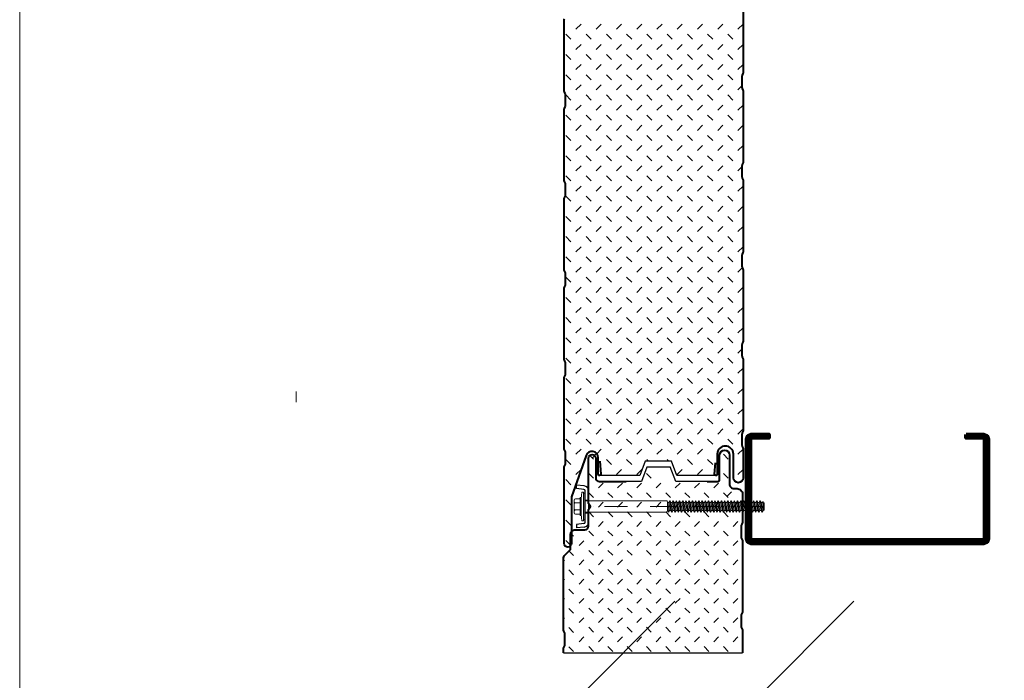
# Model space of a CAD drawing. Header units: millimetres. Extents: x -385852 to 238709, y -99680 to 201840.
# Tile 40 of 175: x 1445 to 1995, y -51033 to -50664. Entities that reach past the tile are written whole.
import ezdxf

# ---------------------------------------------------------------- set-up
doc = ezdxf.new("R2010")
doc.units = ezdxf.units.MM
doc.linetypes.add('DASHDOT', pattern=[25.4, 12.7, -6.35, 0, -6.35])
doc.layers.get('0').update_dxf_attribs({"color": 4})
doc.layers.get('Defpoints').update_dxf_attribs({"color": 8})
doc.layers.add('_____detaily', color=1, linetype='Continuous')
for name, color, linetype, lineweight in [('KING_DET_dimension', 3, 'Continuous', 25), ('KING_DET_drawing frame', 7, 'Continuous', 20), ('KING_DET_hatch', 1, 'Continuous', 18), ('KING_DET_panel-sheet', 5, 'Continuous', 40), ('KING_DET_remainder', 253, 'Continuous', 30), ('KING_DET_secondary steel', 140, 'Continuous', 80)]:
    doc.layers.add(name, color=color, linetype=linetype, lineweight=lineweight)
doc.layers.add('noprint', color=81, linetype='Continuous', plot=False)
doc.styles.get("Standard").update_dxf_attribs({"font": 'isocpeur.ttf', "height": 20})
doc.dimstyles.new('Cadkon', dxfattribs={"dimscale": 50, "dimtxt": 2.5, "dimasz": 2.5, "dimexe": 1.768, "dimexo": 5, "dimgap": 1, "dimtad": 1, "dimdec": 4, "dimrnd": 1, "dimdsep": 46, "dimtxsty": 'Standard', "dimblk1": 'OBLIQUE', "dimblk2": 'OBLIQUE', "dimsah": 1, "dimcen": 0.09, "dimadec": 0, "dimazin": 0, "dimtfac": 1, "dimtdec": 4, "dimtmove": 1, "dimatfit": 0, "dimfxl": 0, "dimtolj": 1, "dimtzin": 0, "dimarcsym": 0})

# ---------------------------------------------------------------- blocks, each defined once
blk = doc.blocks.new('_OBLIQUE')
at = {"color": 0, "linetype": 'ByBlock'}
blk.add_line((-0.5, -0.5), (0.5, 0.5), dxfattribs=at)
blk = doc.blocks.new('*D160')
at = {"layer": 'Defpoints', "color": 0, "transparency": 16777216}
for p in [(1748.56, -51007.93), (1848.56, -51007.93), (1848.56, -51051.11)]:
    blk.add_point(p, dxfattribs=at)
at = {"layer": 'KING_DET_dimension', "color": 0, "lineweight": -2, "transparency": 16777216}
for p, q in [((1748.56, -51051.11), (1623.56, -51051.11)), ((1748.56, -51051.11), (1748.56, -51139.51)), ((1748.56, -51051.11), (1848.56, -51051.11)), ((1748.56, -51051.11), (1848.56, -51051.11)), ((1798.56, -51051.11), (1903.83, -51402.01)), ((1848.56, -51051.11), (1848.56, -51139.51)), ((1848.56, -51051.11), (1973.56, -51051.11)), ((1903.83, -51402.01), (2066.33, -51402.01))]:
    blk.add_line(p, q, dxfattribs=at)
at = {"layer": 'KING_DET_dimension', "color": 0, "lineweight": -2, "transparency": 16777216, "xscale": 125, "yscale": 125, "zscale": 125}
blk.add_blockref('_OBLIQUE', (1748.56, -51051.11), dxfattribs=at)
at = {"layer": 'KING_DET_dimension', "color": 0, "lineweight": -2, "transparency": 16777216, "xscale": 125, "yscale": 125, "zscale": 125, "rotation": 180}
blk.add_blockref('_OBLIQUE', (1848.56, -51051.11), dxfattribs=at)
at = {"layer": 'KING_DET_dimension', "color": 0, "transparency": 16777216, "insert": (1985.08, -51289.51), "char_height": 125, "attachment_point": 5}
blk.add_mtext('\\A1;{\\Fsimplex.shx|c238;D}', dxfattribs=at)
blk = doc.blocks.new('fh4')
at = {"layer": 'KING_DET_hatch', "color": 1}
for p, q in [((-287.45, 97.09), (-290.28, 99.92)), ((-276.14, 97.09), (-278.97, 99.92)), ((-264.83, 97.09), (-267.65, 99.92)), ((-253.51, 97.09), (-255.72, 99.3)), ((-242.2, 97.09), (-245.03, 99.92)), ((-230.88, 97.09), (-233.71, 99.92)), ((-219.57, 97.09), (-222.4, 99.92)), ((-208.26, 97.09), (-210.46, 99.3)), ((-196.94, 97.09), (-199.77, 99.92)), ((-185.63, 97.09), (-188.46, 99.92)), ((-174.32, 97.09), (-177.14, 99.92)), ((-163, 97.09), (-165.83, 99.92)), ((-151.69, 97.09), (-154.09, 99.49)), ((-140.37, 97.09), (-143.2, 99.92)), ((-129.06, 97.09), (-131.89, 99.92)), ((-117.75, 97.09), (-120.58, 99.92)), ((-106.43, 97.09), (-108.64, 99.3)), ((-95.12, 97.09), (-97.95, 99.92)), ((-83.81, 97.09), (-86.63, 99.92)), ((-72.49, 97.09), (-75.32, 99.92)), ((-61.18, 97.09), (-64.01, 99.92)), ((-49.86, 97.09), (-52.69, 99.92)), ((-38.55, 97.09), (-41.38, 99.92)), ((-281.8, 94.27), (-284.62, 91.44)), ((-270.48, 94.27), (-273.31, 91.44)), ((-259.17, 94.27), (-262, 91.44)), ((-247.85, 94.27), (-250.68, 91.44)), ((-236.54, 94.27), (-239.37, 91.44)), ((-225.23, 94.27), (-228.06, 91.44)), ((-213.91, 94.27), (-216.74, 91.44)), ((-202.6, 94.27), (-205.43, 91.44)), ((-191.29, 94.27), (-194.11, 91.44)), ((-179.97, 94.27), (-182.8, 91.44)), ((-168.66, 94.27), (-171.49, 91.44)), ((-157.35, 94.27), (-160.17, 91.44)), ((-146.03, 94.27), (-148.86, 91.44)), ((-134.72, 94.27), (-137.55, 91.44)), ((-123.4, 94.27), (-126.23, 91.44)), ((-112.09, 94.27), (-114.92, 91.44)), ((-100.78, 94.27), (-103.6, 91.44)), ((-89.46, 94.27), (-92.29, 91.44)), ((-78.15, 94.27), (-80.98, 91.44)), ((-66.84, 94.27), (-69.66, 91.44)), ((-55.52, 94.27), (-58.35, 91.44)), ((-287.45, 85.78), (-290.28, 88.61)), ((-276.14, 85.78), (-278.97, 88.61)), ((-264.83, 85.78), (-267.65, 88.61)), ((-253.51, 85.78), (-256.34, 88.61)), ((-242.2, 85.78), (-245.03, 88.61)), ((-230.88, 85.78), (-233.71, 88.61)), ((-219.57, 85.78), (-222.4, 88.61)), ((-208.26, 85.78), (-211.09, 88.61)), ((-196.94, 85.78), (-199.77, 88.61)), ((-185.63, 85.78), (-188.46, 88.61)), ((-174.32, 85.78), (-177.14, 88.61)), ((-163, 85.78), (-165.83, 88.61)), ((-151.69, 85.78), (-154.52, 88.61)), ((-140.37, 85.78), (-143.2, 88.61)), ((-129.06, 85.78), (-131.89, 88.61)), ((-117.75, 85.78), (-120.58, 88.61)), ((-106.43, 85.78), (-109.26, 88.61)), ((-95.12, 85.78), (-97.95, 88.61)), ((-83.81, 85.78), (-86.63, 88.61)), ((-72.49, 85.78), (-75.32, 88.61)), ((-61.18, 85.78), (-64.01, 88.61)), ((-281.8, 82.95), (-284.62, 80.12)), ((-270.48, 82.95), (-273.31, 80.12)), ((-259.17, 82.95), (-262, 80.12)), ((-247.85, 82.95), (-250.68, 80.12)), ((-236.54, 82.95), (-239.37, 80.12)), ((-225.23, 82.95), (-228.06, 80.12)), ((-213.91, 82.95), (-216.74, 80.12)), ((-202.6, 82.95), (-205.43, 80.12)), ((-191.29, 82.95), (-194.11, 80.12)), ((-179.97, 82.95), (-182.8, 80.12)), ((-168.66, 82.95), (-171.49, 80.12)), ((-157.35, 82.95), (-160.17, 80.12)), ((-146.03, 82.95), (-148.86, 80.12)), ((-134.72, 82.95), (-137.55, 80.12)), ((-123.4, 82.95), (-126.23, 80.12)), ((-112.09, 82.95), (-114.92, 80.12)), ((-100.78, 82.95), (-103.6, 80.12)), ((-89.46, 82.95), (-92.29, 80.12)), ((-78.15, 82.95), (-80.98, 80.12)), ((-66.84, 82.95), (-69.66, 80.12)), ((-55.52, 82.95), (-58.35, 80.12)), ((-44.21, 82.95), (-47.04, 80.12)), ((-287.45, 74.47), (-290.28, 77.3)), ((-276.14, 74.47), (-278.97, 77.3)), ((-264.83, 74.47), (-267.65, 77.3)), ((-253.51, 74.47), (-256.34, 77.3)), ((-242.2, 74.47), (-245.03, 77.3)), ((-230.88, 74.47), (-233.71, 77.3)), ((-219.57, 74.47), (-222.4, 77.3)), ((-208.26, 74.47), (-211.09, 77.3)), ((-196.94, 74.47), (-199.77, 77.3)), ((-185.63, 74.47), (-188.46, 77.3)), ((-174.32, 74.47), (-177.14, 77.3)), ((-163, 74.47), (-165.83, 77.3)), ((-151.69, 74.47), (-154.52, 77.3)), ((-140.37, 74.47), (-143.2, 77.3)), ((-129.06, 74.47), (-131.89, 77.3)), ((-117.75, 74.47), (-120.58, 77.3)), ((-106.43, 74.47), (-109.26, 77.3)), ((-95.12, 74.47), (-97.95, 77.3)), ((-83.81, 74.47), (-86.63, 77.3)), ((-72.49, 74.47), (-75.32, 77.3)), ((-61.18, 74.47), (-64.01, 77.3)), ((-49.86, 74.47), (-52.69, 77.3)), ((-38.55, 74.47), (-41.38, 77.3)), ((-281.8, 71.64), (-284.62, 68.81)), ((-270.48, 71.64), (-273.31, 68.81)), ((-259.17, 71.64), (-262, 68.81)), ((-247.85, 71.64), (-250.68, 68.81)), ((-236.54, 71.64), (-239.37, 68.81)), ((-225.23, 71.64), (-228.06, 68.81)), ((-213.91, 71.64), (-216.74, 68.81)), ((-202.6, 71.64), (-205.43, 68.81)), ((-191.29, 71.64), (-194.11, 68.81)), ((-179.97, 71.64), (-182.8, 68.81)), ((-168.66, 71.64), (-171.49, 68.81)), ((-157.35, 71.64), (-160.17, 68.81)), ((-146.03, 71.64), (-148.86, 68.81)), ((-134.72, 71.64), (-137.55, 68.81)), ((-123.4, 71.64), (-126.23, 68.81)), ((-112.09, 71.64), (-114.92, 68.81)), ((-100.78, 71.64), (-103.6, 68.81)), ((-89.46, 71.64), (-92.29, 68.81)), ((-78.15, 71.64), (-80.98, 68.81)), ((-66.84, 71.64), (-69.66, 68.81)), ((-55.52, 71.64), (-58.35, 68.81)), ((-44.21, 71.64), (-47.04, 68.81)), ((-287.45, 63.15), (-290.28, 65.98)), ((-276.14, 63.15), (-278.97, 65.98)), ((-264.83, 63.15), (-267.65, 65.98)), ((-253.51, 63.15), (-256.34, 65.98)), ((-242.2, 63.15), (-245.03, 65.98)), ((-230.88, 63.15), (-233.71, 65.98)), ((-219.57, 63.15), (-222.4, 65.98)), ((-208.26, 63.15), (-211.09, 65.98)), ((-196.94, 63.15), (-199.77, 65.98)), ((-185.63, 63.15), (-188.46, 65.98)), ((-174.32, 63.15), (-177.14, 65.98)), ((-163, 63.15), (-165.83, 65.98)), ((-151.69, 63.15), (-154.52, 65.98)), ((-140.37, 63.15), (-143.2, 65.98)), ((-129.06, 63.15), (-131.89, 65.98)), ((-117.75, 63.15), (-120.58, 65.98)), ((-106.43, 63.15), (-109.26, 65.98)), ((-95.12, 63.15), (-97.95, 65.98)), ((-83.81, 63.15), (-86.63, 65.98)), ((-72.49, 63.15), (-75.32, 65.98)), ((-61.18, 63.15), (-64.01, 65.98)), ((-49.86, 63.15), (-52.69, 65.98)), ((-38.55, 63.15), (-41.38, 65.98)), ((-281.8, 60.33), (-284.62, 57.5)), ((-270.48, 60.33), (-273.31, 57.5)), ((-259.17, 60.33), (-262, 57.5)), ((-247.85, 60.33), (-250.68, 57.5)), ((-236.54, 60.33), (-239.37, 57.5)), ((-225.23, 60.33), (-228.06, 57.5)), ((-213.91, 60.33), (-216.74, 57.5)), ((-202.6, 60.33), (-205.43, 57.5)), ((-191.29, 60.33), (-194.11, 57.5)), ((-179.97, 60.33), (-182.8, 57.5)), ((-168.66, 60.33), (-171.49, 57.5)), ((-157.35, 60.33), (-160.17, 57.5)), ((-146.03, 60.33), (-148.86, 57.5)), ((-134.72, 60.33), (-137.55, 57.5)), ((-123.4, 60.33), (-126.23, 57.5)), ((-112.09, 60.33), (-114.92, 57.5)), ((-100.78, 60.33), (-103.6, 57.5)), ((-89.46, 60.33), (-92.29, 57.5)), ((-78.15, 60.33), (-80.98, 57.5)), ((-66.84, 60.33), (-69.66, 57.5)), ((-55.52, 60.33), (-58.35, 57.5)), ((-46.04, 58.5), (-47.04, 57.5)), ((-287.45, 51.84), (-290.28, 54.67)), ((-276.14, 51.84), (-278.97, 54.67)), ((-264.83, 51.84), (-267.65, 54.67)), ((-253.51, 51.84), (-256.34, 54.67)), ((-242.2, 51.84), (-245.03, 54.67)), ((-230.88, 51.84), (-233.71, 54.67)), ((-219.57, 51.84), (-222.4, 54.67)), ((-208.26, 51.84), (-211.09, 54.67)), ((-196.94, 51.84), (-199.77, 54.67)), ((-185.63, 51.84), (-188.46, 54.67)), ((-174.32, 51.84), (-177.14, 54.67)), ((-163, 51.84), (-165.83, 54.67)), ((-151.69, 51.84), (-154.52, 54.67)), ((-140.37, 51.84), (-143.2, 54.67)), ((-129.06, 51.84), (-131.89, 54.67)), ((-117.75, 51.84), (-120.58, 54.67)), ((-106.43, 51.84), (-109.26, 54.67)), ((-95.12, 51.84), (-97.95, 54.67)), ((-83.81, 51.84), (-86.63, 54.67)), ((-72.49, 51.84), (-75.32, 54.67)), ((-61.18, 51.84), (-64.01, 54.67)), ((-49.86, 51.84), (-52.69, 54.67)), ((-281.8, 49.01), (-284.62, 46.18)), ((-270.48, 49.01), (-273.31, 46.18)), ((-259.17, 49.01), (-262, 46.18)), ((-247.85, 49.01), (-250.68, 46.18)), ((-236.54, 49.01), (-239.37, 46.18)), ((-225.23, 49.01), (-228.06, 46.18)), ((-213.91, 49.01), (-216.74, 46.18)), ((-202.6, 49.01), (-205.43, 46.18)), ((-191.29, 49.01), (-194.11, 46.18)), ((-179.97, 49.01), (-182.8, 46.18)), ((-168.66, 49.01), (-171.49, 46.18)), ((-157.35, 49.01), (-160.17, 46.18)), ((-146.03, 49.01), (-148.86, 46.18)), ((-134.72, 49.01), (-137.55, 46.18)), ((-123.4, 49.01), (-126.23, 46.18)), ((-112.09, 49.01), (-114.92, 46.18)), ((-100.78, 49.01), (-103.6, 46.18)), ((-89.46, 49.01), (-92.29, 46.18)), ((-78.15, 49.01), (-80.98, 46.18)), ((-66.84, 49.01), (-69.66, 46.18)), ((-55.52, 49.01), (-58.35, 46.18)), ((-46.04, 47.18), (-47.04, 46.18)), ((-287.45, 40.53), (-290.28, 43.35)), ((-276.14, 40.53), (-278.97, 43.35)), ((-264.83, 40.53), (-267.65, 43.35)), ((-253.51, 40.53), (-256.34, 43.35)), ((-242.2, 40.53), (-245.03, 43.35)), ((-230.88, 40.53), (-233.71, 43.35)), ((-219.57, 40.53), (-222.4, 43.35)), ((-208.26, 40.53), (-211.09, 43.35)), ((-196.94, 40.53), (-199.77, 43.35)), ((-185.63, 40.53), (-188.46, 43.35)), ((-174.32, 40.53), (-177.14, 43.35)), ((-163, 40.53), (-165.83, 43.35)), ((-151.69, 40.53), (-154.52, 43.35)), ((-140.37, 40.53), (-143.2, 43.35)), ((-129.06, 40.53), (-131.89, 43.35)), ((-117.75, 40.53), (-120.58, 43.35)), ((-106.43, 40.53), (-109.26, 43.35)), ((-95.12, 40.53), (-97.95, 43.35)), ((-83.81, 40.53), (-86.63, 43.35)), ((-72.49, 40.53), (-75.32, 43.35)), ((-61.18, 40.53), (-64.01, 43.35)), ((-49.86, 40.53), (-52.69, 43.35)), ((-38.55, 40.53), (-41.38, 43.35)), ((-281.8, 37.7), (-284.62, 34.87)), ((-270.48, 37.7), (-273.31, 34.87)), ((-259.17, 37.7), (-262, 34.87)), ((-247.85, 37.7), (-250.68, 34.87)), ((-236.54, 37.7), (-239.37, 34.87)), ((-225.23, 37.7), (-228.06, 34.87)), ((-213.91, 37.7), (-216.74, 34.87)), ((-202.6, 37.7), (-205.43, 34.87)), ((-191.29, 37.7), (-194.11, 34.87)), ((-179.97, 37.7), (-182.8, 34.87)), ((-168.66, 37.7), (-171.49, 34.87)), ((-157.35, 37.7), (-160.17, 34.87)), ((-146.03, 37.7), (-148.86, 34.87)), ((-134.72, 37.7), (-137.55, 34.87)), ((-123.4, 37.7), (-126.23, 34.87)), ((-112.09, 37.7), (-114.92, 34.87)), ((-100.78, 37.7), (-103.6, 34.87)), ((-89.46, 37.7), (-92.29, 34.87)), ((-78.15, 37.7), (-80.98, 34.87)), ((-66.84, 37.7), (-69.66, 34.87)), ((-55.52, 37.7), (-58.35, 34.87)), ((-44.21, 37.7), (-47.04, 34.87)), ((-287.45, 29.21), (-290.28, 32.04)), ((-276.14, 29.21), (-278.97, 32.04)), ((-264.83, 29.21), (-267.65, 32.04)), ((-253.51, 29.21), (-256.34, 32.04)), ((-242.2, 29.21), (-245.03, 32.04)), ((-230.88, 29.21), (-233.71, 32.04)), ((-219.57, 29.21), (-222.4, 32.04)), ((-208.26, 29.21), (-211.09, 32.04)), ((-196.94, 29.21), (-199.77, 32.04)), ((-185.63, 29.21), (-188.46, 32.04)), ((-174.32, 29.21), (-177.14, 32.04)), ((-163, 29.21), (-165.83, 32.04)), ((-151.69, 29.21), (-154.52, 32.04)), ((-140.37, 29.21), (-143.2, 32.04)), ((-129.06, 29.21), (-131.89, 32.04)), ((-117.75, 29.21), (-120.58, 32.04)), ((-106.43, 29.21), (-109.26, 32.04)), ((-95.12, 29.21), (-97.95, 32.04)), ((-83.81, 29.21), (-86.63, 32.04)), ((-72.49, 29.21), (-75.32, 32.04)), ((-61.18, 29.21), (-64.01, 32.04)), ((-49.86, 29.21), (-52.69, 32.04)), ((-38.55, 29.21), (-41.38, 32.04)), ((-281.8, 26.38), (-284.62, 23.56)), ((-270.48, 26.38), (-273.31, 23.56)), ((-259.17, 26.38), (-262, 23.56)), ((-247.85, 26.38), (-250.68, 23.56)), ((-236.54, 26.38), (-239.37, 23.56)), ((-225.23, 26.38), (-228.06, 23.56)), ((-213.91, 26.38), (-216.74, 23.56)), ((-202.6, 26.38), (-205.43, 23.56)), ((-191.29, 26.38), (-194.11, 23.56)), ((-179.97, 26.38), (-182.8, 23.56)), ((-168.66, 26.38), (-171.49, 23.56)), ((-157.35, 26.38), (-160.17, 23.56)), ((-146.03, 26.38), (-148.86, 23.56)), ((-134.72, 26.38), (-137.55, 23.56)), ((-123.4, 26.38), (-126.23, 23.56)), ((-112.09, 26.38), (-114.92, 23.56)), ((-100.78, 26.38), (-103.6, 23.56)), ((-89.46, 26.38), (-92.29, 23.56)), ((-78.15, 26.38), (-80.98, 23.56)), ((-66.84, 26.38), (-69.66, 23.56)), ((-55.52, 26.38), (-58.35, 23.56)), ((-44.21, 26.38), (-47.04, 23.56)), ((-287.45, 17.9), (-290.28, 20.73)), ((-276.14, 17.9), (-278.97, 20.73)), ((-264.83, 17.9), (-267.65, 20.73)), ((-253.51, 17.9), (-256.34, 20.73)), ((-242.2, 17.9), (-245.03, 20.73)), ((-230.88, 17.9), (-233.71, 20.73)), ((-219.57, 17.9), (-222.4, 20.73)), ((-208.26, 17.9), (-211.09, 20.73)), ((-196.94, 17.9), (-199.77, 20.73)), ((-185.63, 17.9), (-188.46, 20.73)), ((-174.32, 17.9), (-177.14, 20.73)), ((-163, 17.9), (-165.83, 20.73)), ((-151.69, 17.9), (-154.52, 20.73)), ((-140.37, 17.9), (-143.2, 20.73)), ((-129.06, 17.9), (-131.89, 20.73)), ((-117.75, 17.9), (-120.58, 20.73)), ((-106.43, 17.9), (-109.26, 20.73)), ((-95.12, 17.9), (-97.95, 20.73)), ((-83.81, 17.9), (-86.63, 20.73)), ((-72.49, 17.9), (-75.32, 20.73)), ((-61.18, 17.9), (-64.01, 20.73)), ((-50.19, 18.23), (-52.69, 20.73)), ((-41, 20.35), (-41.38, 20.73)), ((-281.8, 15.07), (-284.62, 12.24)), ((-270.48, 15.07), (-273.31, 12.24)), ((-259.17, 15.07), (-262, 12.24)), ((-247.85, 15.07), (-250.68, 12.24)), ((-236.54, 15.07), (-239.37, 12.24)), ((-225.23, 15.07), (-228.06, 12.24)), ((-213.91, 15.07), (-216.74, 12.24)), ((-202.6, 15.07), (-205.43, 12.24)), ((-191.29, 15.07), (-194.11, 12.24)), ((-179.97, 15.07), (-182.8, 12.24)), ((-168.66, 15.07), (-171.49, 12.24)), ((-157.35, 15.07), (-160.17, 12.24)), ((-146.03, 15.07), (-148.86, 12.24)), ((-134.72, 15.07), (-137.55, 12.24)), ((-123.4, 15.07), (-126.23, 12.24)), ((-112.09, 15.07), (-114.92, 12.24)), ((-100.78, 15.07), (-103.6, 12.24)), ((-89.46, 15.07), (-92.29, 12.24)), ((-78.15, 15.07), (-80.98, 12.24)), ((-66.84, 15.07), (-69.66, 12.24)), ((-55.52, 15.07), (-58.35, 12.24)), ((-287.45, 6.59), (-290.28, 9.41)), ((-276.14, 6.59), (-278.97, 9.41)), ((-264.83, 6.59), (-267.65, 9.41)), ((-253.51, 6.59), (-256.34, 9.41)), ((-242.2, 6.59), (-245.03, 9.41)), ((-230.88, 6.59), (-233.71, 9.41)), ((-219.57, 6.59), (-222.4, 9.41)), ((-208.26, 6.59), (-211.09, 9.41)), ((-196.94, 6.59), (-199.77, 9.41)), ((-185.63, 6.59), (-188.46, 9.41)), ((-174.32, 6.59), (-177.14, 9.41)), ((-163, 6.59), (-165.83, 9.41)), ((-151.69, 6.59), (-154.52, 9.41)), ((-140.37, 6.59), (-143.2, 9.41)), ((-129.06, 6.59), (-131.89, 9.41)), ((-117.75, 6.59), (-120.58, 9.41)), ((-106.43, 6.59), (-109.26, 9.41)), ((-95.12, 6.59), (-97.95, 9.41)), ((-83.81, 6.59), (-86.63, 9.41)), ((-72.49, 6.59), (-75.32, 9.41)), ((-61.18, 6.59), (-64.01, 9.41)), ((-49.86, 6.59), (-52.69, 9.41)), ((-38.55, 6.59), (-41.38, 9.41)), ((-281.8, 3.76), (-284.62, 0.93)), ((-270.48, 3.76), (-273.31, 0.93)), ((-259.17, 3.76), (-262, 0.93)), ((-247.85, 3.76), (-250.68, 0.93)), ((-236.54, 3.76), (-239.37, 0.93)), ((-225.23, 3.76), (-228.06, 0.93)), ((-213.91, 3.76), (-216.74, 0.93)), ((-202.6, 3.76), (-205.43, 0.93)), ((-191.29, 3.76), (-194.11, 0.93)), ((-179.97, 3.76), (-182.8, 0.93)), ((-168.66, 3.76), (-171.49, 0.93)), ((-157.35, 3.76), (-160.17, 0.93)), ((-146.03, 3.76), (-148.86, 0.93)), ((-134.72, 3.76), (-137.55, 0.93)), ((-123.4, 3.76), (-126.23, 0.93)), ((-112.09, 3.76), (-114.92, 0.93)), ((-100.78, 3.76), (-103.6, 0.93)), ((-89.46, 3.76), (-92.29, 0.93)), ((-78.15, 3.76), (-80.98, 0.93)), ((-66.84, 3.76), (-69.66, 0.93)), ((-55.52, 3.76), (-58.35, 0.93)), ((-44.21, 3.76), (-47.04, 0.93)), ((-32.89, 3.76), (-35.72, 0.93)), ((-21.58, 3.76), (-24.41, 0.93)), ((-10.27, 3.76), (-13.1, 0.93)), ((1.01, 3.72), (-1.78, 0.93))]:
    blk.add_line(p, q, dxfattribs=at)
at = {"layer": 'KING_DET_panel-sheet', "color": 1, "linetype": 'Continuous'}
for points in [[(-302.56, 100), (-263.44, 100, -0.109592), (-262.6, 99.81), (-261.8, 99.44, 0.109592), (-261.17, 99.3), (-254.83, 99.3, 0.109592), (-254.2, 99.44), (-253.4, 99.81, -0.109592), (-252.56, 100), (-213.44, 100, -0.109592), (-212.6, 99.81), (-211.8, 99.44, 0.109592), (-211.17, 99.3), (-204.83, 99.3, 0.109592), (-204.2, 99.44), (-203.4, 99.81, -0.109592), (-202.56, 100), (-163.44, 100, -0.109592), (-162.6, 99.81), (-161.8, 99.44, 0.109592), (-161.17, 99.3), (-154.83, 99.3, 0.109592), (-154.2, 99.44), (-153.4, 99.81, -0.109592), (-152.56, 100), (-113.44, 100, -0.109592), (-112.6, 99.81), (-111.8, 99.44, 0.109592), (-111.17, 99.3), (-104.83, 99.3, 0.109592), (-104.2, 99.44), (-103.4, 99.81, -0.109592), (-102.56, 100), (-63.44, 100, -0.109592), (-62.6, 99.81), (-61.8, 99.44, 0.109592), (-61.17, 99.3), (-54.83, 99.3, 0.109592), (-54.2, 99.44), (-53.4, 99.81, -0.109592), (-52.56, 100), (-36.75, 100, -1), (-36.75, 94.5), (-50, 94.5, 0.414214), (-54.5, 90, 0.414214), (-50, 85.5), (-38.76, 85.5, -1.040975), (-38.82, 84), (-45.01, 84.5)], [(-46.01, 20), (-38.82, 20.5, -1.040975), (-38.76, 19), (-48, 19, 0.842819), (-49.17, 12.2), (-26.05, 4.01, 0.085294), (-25.97, 4), (0, 4, -1), (0, 0), (-42.35, 0, -0.109592), (-43.19, 0.19), (-43.99, 0.56, 0.109592), (-44.63, 0.7), (-50.96, 0.7, 0.109592), (-51.59, 0.56), (-52.39, 0.19, -0.109592), (-53.24, 0), (-92.35, 0, -0.109592), (-93.19, 0.19), (-93.99, 0.56, 0.109592), (-94.63, 0.7), (-100.96, 0.7, 0.109592), (-101.59, 0.56), (-102.39, 0.19, -0.109592), (-103.24, 0), (-142.35, 0, -0.109592), (-143.19, 0.19), (-143.99, 0.56, 0.109592), (-144.63, 0.7), (-150.96, 0.7, 0.109592), (-151.59, 0.56), (-152.39, 0.19, -0.109592), (-153.24, 0), (-192.35, 0, -0.109592), (-193.19, 0.19), (-193.99, 0.56, 0.109592), (-194.63, 0.7), (-200.96, 0.7, 0.109592), (-201.59, 0.56), (-202.39, 0.19, -0.109592), (-203.24, 0), (-242.35, 0, -0.109592), (-243.19, 0.19), (-243.99, 0.56, 0.109592), (-244.63, 0.7), (-250.96, 0.7, 0.109592), (-251.59, 0.56), (-252.39, 0.19, -0.109592), (-253.24, 0), (-292.35, 0, -0.109592), (-293.19, 0.19)]]:
    blk.add_lwpolyline(points, format="xyb", dxfattribs=at)
at = {"layer": 'KING_DET_remainder', "color": 1}
blk.add_lwpolyline([(-38.04, 84.54), (-38.04, 62.94), (-46.04, 59.94), (-46.04, 45.31), (-38.04, 42.31), (-38.04, 19.53)], dxfattribs=at)
blk = doc.blocks.new('P02_JZ-16-D80')
at = {"layer": '_____detaily', "lineweight": 0}
blk.add_hatch(color=256, dxfattribs=at).paths.add_polyline_path([(7.5, 1), (-7.5, 1), (-7.5, 0), (7.5, 0)])
for p, q in [((-4.29, 3.15), (-4.29, 5.51)), ((3.59, 6.3), (-3.5, 6.3)), ((-1.93, 3.15), (-1.93, 5.51)), ((2.01, 3.23), (2.01, 5.51)), ((2.01, 3.15), (2.01, 5.51)), ((4.37, 3.15), (4.37, 5.51)), ((-8, 2), (-4.29, 2.36)), ((-8, 1), (-8, 2)), ((-8, 1), (-8, 2)), ((-8, 1), (8, 1)), ((-7.5, 0), (-7.5, 1)), ((-4.96, 2.36), (-4.96, 2.86)), ((5.04, 2.86), (-4.96, 2.86)), ((5.04, 2.36), (-4.96, 2.36)), ((4.37, 2.36), (-4.29, 2.36)), ((-3.15, -45.52), (-3.15, 0)), ((3.15, -45.74), (3.15, 0)), ((4.37, 2.36), (8, 2)), ((5.04, 2.36), (5.04, 2.86)), ((8, 1), (8, 2)), ((8, 1), (8, 2)), ((-3.15, -45.52), (-2.31, -46)), ((-3.15, -46.56), (0, -46)), ((-3.15, -46.56), (-2.25, -46.04)), ((-3.15, -46.56), (-2.25, -47.08)), ((-3.15, -48.38), (3.15, -47.27)), ((-3.15, -48.38), (-2.25, -47.86)), ((-3.15, -48.38), (-2.25, -48.9)), ((-3.15, -50.18), (3.15, -49.07)), ((-2.31, -46), (2.1, -46)), ((-2.25, -47.08), (3.15, -45.74)), ((-2.25, -46.04), (-2.25, -46)), ((-2.25, -47.86), (2.25, -46.75)), ((-2.25, -47.86), (-2.25, -47.08)), ((-2.25, -48.9), (2.25, -47.79)), ((-2.25, -49.66), (2.25, -48.55)), ((-2.25, -49.66), (-2.25, -48.88)), ((2.25, -46.75), (2.25, -45.96)), ((2.25, -46.75), (3.15, -47.27)), ((2.25, -47.79), (3.15, -47.27)), ((2.25, -48.55), (2.25, -47.79)), ((2.25, -48.55), (3.15, -49.07)), ((2.25, -49.59), (3.15, -49.07)), ((-3.15, -50.18), (-2.25, -49.66)), ((-3.15, -50.18), (-2.25, -50.7)), ((-3.15, -51.98), (3.15, -50.87)), ((-3.15, -51.98), (-2.25, -51.46)), ((-3.15, -51.98), (-2.25, -52.5)), ((-3.15, -53.78), (3.15, -52.67)), ((-3.15, -53.78), (-2.25, -53.26)), ((-3.15, -53.78), (-2.25, -54.3)), ((-3.15, -55.58), (3.15, -54.47)), ((-2.25, -50.7), (2.25, -49.59)), ((-2.25, -51.46), (2.25, -50.35)), ((-2.25, -51.46), (-2.25, -50.68)), ((-2.25, -52.5), (2.25, -51.39)), ((-2.25, -53.26), (2.25, -52.15)), ((-2.25, -53.26), (-2.25, -52.48)), ((-2.25, -54.3), (2.25, -53.19)), ((-2.25, -55.06), (2.25, -53.95)), ((-2.25, -55.06), (-2.25, -54.28)), ((-2.25, -56.1), (2.25, -54.99)), ((2.25, -50.35), (2.25, -49.59)), ((2.25, -50.35), (3.15, -50.87)), ((2.25, -51.39), (3.15, -50.87)), ((2.25, -52.15), (2.25, -51.39)), ((2.25, -52.15), (3.15, -52.67)), ((2.25, -53.19), (3.15, -52.67)), ((2.25, -53.95), (2.25, -53.19)), ((2.25, -53.95), (3.15, -54.47)), ((2.25, -54.99), (3.15, -54.47)), ((2.25, -55.75), (2.25, -54.96)), ((-3.15, -55.58), (-2.25, -55.06)), ((-3.15, -55.58), (-2.25, -56.1)), ((-3.15, -57.38), (3.15, -56.27)), ((-3.15, -57.38), (-2.25, -56.86)), ((-3.15, -57.38), (-2.25, -57.9)), ((-3.15, -59.18), (3.15, -58.07)), ((-3.15, -59.18), (-2.25, -58.66)), ((-3.15, -59.18), (-2.25, -59.7)), ((-3.15, -60.98), (3.15, -59.87)), ((-3.15, -60.98), (-2.25, -60.46)), ((-2.25, -56.86), (2.25, -55.75)), ((-2.25, -56.86), (-2.25, -56.08)), ((-2.25, -57.9), (2.25, -56.79)), ((-2.25, -58.66), (2.25, -57.55)), ((-2.25, -58.66), (-2.25, -57.88)), ((-2.25, -59.7), (2.25, -58.59)), ((-2.25, -60.46), (2.25, -59.35)), ((-2.25, -60.46), (-2.25, -59.68)), ((-2.25, -61.5), (2.25, -60.39)), ((2.25, -55.75), (3.15, -56.27)), ((2.25, -56.79), (3.15, -56.27)), ((2.25, -57.55), (2.25, -56.76)), ((2.25, -57.55), (3.15, -58.07)), ((2.25, -58.59), (3.15, -58.07)), ((2.25, -59.35), (2.25, -58.59)), ((2.25, -59.35), (3.15, -59.87)), ((2.25, -60.39), (3.15, -59.87)), ((2.25, -61.15), (2.25, -60.39)), ((-3.15, -60.98), (-2.25, -61.5)), ((-3.15, -62.78), (3.15, -61.67)), ((-3.15, -62.78), (-2.25, -62.26)), ((-3.15, -62.78), (-2.25, -63.3)), ((-3.15, -64.58), (3.15, -63.47)), ((-3.15, -64.58), (-2.25, -64.06)), ((-3.15, -64.58), (-2.25, -65.1)), ((-3.15, -66.38), (3.15, -65.27)), ((-3.15, -66.38), (-2.25, -65.86)), ((-2.25, -62.26), (2.25, -61.15)), ((-2.25, -62.26), (-2.25, -61.48)), ((-2.25, -63.3), (2.25, -62.19)), ((-2.25, -64.06), (2.25, -62.95)), ((-2.25, -64.06), (-2.25, -63.28)), ((-2.25, -65.1), (2.25, -63.99)), ((-2.25, -65.86), (2.25, -64.75)), ((-2.25, -65.86), (-2.25, -65.08)), ((-2.25, -66.9), (2.25, -65.79)), ((2.25, -61.15), (3.15, -61.67)), ((2.25, -62.19), (3.15, -61.67)), ((2.25, -62.95), (2.25, -62.19)), ((2.25, -62.95), (3.15, -63.47)), ((2.25, -63.99), (3.15, -63.47)), ((2.25, -64.75), (2.25, -63.99)), ((2.25, -64.75), (3.15, -65.27)), ((2.25, -65.79), (3.15, -65.27)), ((2.25, -66.55), (2.25, -65.79)), ((-3.15, -66.38), (-2.25, -66.9)), ((-3.15, -68.18), (3.15, -67.07)), ((-3.15, -68.18), (-2.25, -67.66)), ((-3.15, -68.18), (-2.25, -68.7)), ((-3.15, -69.98), (3.15, -68.87)), ((-3.15, -69.98), (-2.25, -69.46)), ((-3.15, -69.98), (-2.25, -70.5)), ((-3.15, -71.78), (3.15, -70.67)), ((-3.15, -71.78), (-2.25, -71.26)), ((-2.25, -67.66), (2.25, -66.55)), ((-2.25, -67.66), (-2.25, -66.88)), ((-2.25, -68.7), (2.25, -67.59)), ((-2.25, -69.46), (2.25, -68.35)), ((-2.25, -69.46), (-2.25, -68.68)), ((-2.25, -70.5), (2.25, -69.39)), ((-2.25, -71.26), (2.25, -70.15)), ((-2.25, -71.26), (-2.25, -70.48)), ((-2.25, -72.3), (2.25, -71.19)), ((2.25, -66.55), (3.15, -67.07)), ((2.25, -67.59), (3.15, -67.07)), ((2.25, -68.35), (2.25, -67.59)), ((2.25, -68.35), (3.15, -68.87)), ((2.25, -69.39), (3.15, -68.87)), ((2.25, -70.15), (2.25, -69.39)), ((2.25, -70.15), (3.15, -70.67)), ((2.25, -71.19), (3.15, -70.67)), ((2.25, -71.95), (2.25, -71.19)), ((-3.15, -71.78), (-2.25, -72.3)), ((-3.15, -73.58), (3.15, -72.47)), ((-3.15, -73.58), (-2.25, -73.06)), ((-3.15, -73.58), (-2.25, -74.1)), ((-3.15, -75.38), (3.15, -74.27)), ((-3.15, -75.38), (-2.25, -74.86)), ((-3.15, -75.38), (-2.25, -75.9)), ((-3.15, -77.18), (3.15, -76.07)), ((-3.15, -77.18), (-2.25, -76.66)), ((-2.25, -73.06), (2.25, -71.95)), ((-2.25, -73.06), (-2.25, -72.28)), ((-2.25, -74.1), (2.25, -72.99)), ((-2.25, -74.86), (2.25, -73.75)), ((-2.25, -74.86), (-2.25, -74.08)), ((-2.25, -75.9), (2.25, -74.79)), ((-2.25, -76.66), (2.25, -75.55)), ((-2.25, -76.66), (-2.25, -75.88)), ((-2.25, -77.7), (2.25, -76.59)), ((2.25, -71.95), (3.15, -72.47)), ((2.25, -72.99), (3.15, -72.47)), ((2.25, -73.75), (2.25, -72.99)), ((2.25, -73.75), (3.15, -74.27)), ((2.25, -74.79), (3.15, -74.27)), ((2.25, -75.55), (2.25, -74.79)), ((2.25, -75.55), (3.15, -76.07)), ((2.25, -76.59), (3.15, -76.07)), ((2.25, -77.35), (2.25, -76.59)), ((-3.15, -77.18), (-2.25, -77.7)), ((-3.15, -78.98), (3.15, -77.87)), ((-3.15, -78.98), (-2.25, -78.46)), ((-3.15, -78.98), (-2.25, -79.5)), ((-3.15, -80.78), (3.15, -79.67)), ((-3.15, -80.78), (-2.25, -80.26)), ((-3.15, -80.78), (-2.25, -81.3)), ((-3.15, -82.58), (3.15, -81.47)), ((-3.15, -82.58), (-2.25, -82.06)), ((-2.25, -78.46), (2.25, -77.35)), ((-2.25, -78.46), (-2.25, -77.68)), ((-2.25, -79.5), (2.25, -78.39)), ((-2.25, -80.26), (2.25, -79.15)), ((-2.25, -80.26), (-2.25, -79.48)), ((-2.25, -81.3), (2.25, -80.19)), ((-2.25, -82.06), (2.25, -80.95)), ((-2.25, -82.06), (-2.25, -81.28)), ((-2.25, -83.1), (2.25, -81.99)), ((2.25, -77.35), (3.15, -77.87)), ((2.25, -78.39), (3.15, -77.87)), ((2.25, -79.15), (2.25, -78.39)), ((2.25, -79.15), (3.15, -79.67)), ((2.25, -80.19), (3.15, -79.67)), ((2.25, -80.95), (2.25, -80.19)), ((2.25, -80.95), (3.15, -81.47)), ((2.25, -81.99), (3.15, -81.47)), ((2.25, -82.75), (2.25, -81.99)), ((-3.15, -82.58), (-2.25, -83.1)), ((-3.15, -84.38), (3.15, -83.27)), ((-3.15, -84.38), (-2.25, -83.86)), ((-3.15, -84.38), (-2.25, -84.9)), ((-3.15, -86.18), (3.15, -85.07)), ((-3.15, -86.18), (-2.25, -85.66)), ((-3.15, -86.18), (-2.25, -86.7)), ((-3.15, -87.98), (3.15, -86.87)), ((-3.15, -87.98), (-2.25, -87.46)), ((-3.15, -87.98), (-2.25, -88.5)), ((-2.25, -83.86), (2.25, -82.75)), ((-2.25, -83.86), (-2.25, -83.08)), ((-2.25, -84.9), (2.25, -83.79)), ((-2.25, -85.66), (2.25, -84.55)), ((-2.25, -85.66), (-2.25, -84.88)), ((-2.25, -86.7), (2.25, -85.59)), ((-2.25, -87.46), (2.25, -86.35)), ((-2.25, -87.46), (-2.25, -86.68)), ((-2.25, -88.5), (2.25, -87.39)), ((2.25, -82.75), (3.15, -83.27)), ((2.25, -83.79), (3.15, -83.27)), ((2.25, -84.55), (2.25, -83.79)), ((2.25, -84.55), (3.15, -85.07)), ((2.25, -85.59), (3.15, -85.07)), ((2.25, -86.35), (2.25, -85.59)), ((2.25, -86.35), (3.15, -86.87)), ((2.25, -87.39), (3.15, -86.87)), ((2.25, -88.15), (2.25, -87.39)), ((-3.15, -89.78), (3.15, -88.67)), ((-3.15, -89.78), (-2.25, -89.26)), ((-3.15, -89.78), (-2.25, -90.3)), ((-3.15, -91.58), (3.15, -90.47)), ((-3.15, -91.58), (-2.25, -91.06)), ((-3.15, -91.58), (-2.25, -92.1)), ((-3.15, -93.38), (3.15, -92.27)), ((-3.15, -93.38), (-2.25, -92.86)), ((-3.15, -93.38), (-2.25, -93.9)), ((-2.25, -89.26), (2.25, -88.15)), ((-2.25, -89.26), (-2.25, -88.48)), ((-2.25, -90.3), (2.25, -89.19)), ((-2.25, -91.06), (2.25, -89.95)), ((-2.25, -91.06), (-2.25, -90.28)), ((-2.25, -92.1), (2.25, -90.99)), ((-2.25, -92.86), (2.25, -91.75)), ((-2.25, -92.86), (-2.25, -92.08)), ((-2.25, -93.9), (2.25, -92.79)), ((2.25, -88.15), (3.15, -88.67)), ((2.25, -89.19), (3.15, -88.67)), ((2.25, -89.95), (2.25, -89.19)), ((2.25, -89.95), (3.15, -90.47)), ((2.25, -90.99), (3.15, -90.47)), ((2.25, -91.75), (2.25, -90.99)), ((2.25, -91.75), (3.15, -92.27)), ((2.25, -92.79), (3.15, -92.27)), ((2.25, -93.55), (2.25, -92.79)), ((-3.15, -95.18), (3.15, -94.07)), ((-3.15, -95.18), (-2.25, -94.66)), ((-3.15, -95.18), (-2.25, -95.7)), ((-3.15, -96.98), (3.15, -95.87)), ((-3.15, -96.98), (-2.25, -96.46)), ((-3.15, -96.98), (-2.25, -97.5)), ((-3.15, -98.78), (3.15, -97.67)), ((-3.15, -98.78), (-2.25, -98.26)), ((-3.15, -98.78), (-2.25, -99.3)), ((-2.25, -94.66), (2.25, -93.55)), ((-2.25, -94.66), (-2.25, -93.88)), ((-2.25, -95.7), (2.25, -94.59)), ((-2.25, -96.46), (2.25, -95.35)), ((-2.25, -96.46), (-2.25, -95.68)), ((-2.25, -97.5), (2.25, -96.39)), ((-2.25, -98.26), (2.25, -97.15)), ((-2.25, -98.26), (-2.25, -97.48)), ((-2.25, -99.3), (2.25, -98.19)), ((0.83, -99.3), (2.25, -98.95)), ((2.25, -93.55), (3.15, -94.07)), ((2.25, -94.59), (3.15, -94.07)), ((2.25, -95.35), (2.25, -94.59)), ((2.25, -95.35), (3.15, -95.87)), ((2.25, -96.39), (3.15, -95.87)), ((2.25, -97.15), (2.25, -96.39)), ((2.25, -97.15), (3.15, -97.67)), ((2.25, -98.19), (3.15, -97.67)), ((2.25, -98.95), (2.25, -98.19)), ((2.25, -98.95), (2.86, -99.3)), ((-2.25, -99.3), (-2.06, -100)), ((-2.25, -99.3), (2.86, -99.3)), ((-2.06, -100), (2.06, -100)), ((2.06, -100), (2.25, -99.3))]:
    blk.add_line(p, q, dxfattribs=at)
at = {"layer": '_____detaily', "linetype": 'DASHDOT', "lineweight": 0}
blk.add_line((0, -100), (0, 0), dxfattribs=at)
at = {"layer": '_____detaily', "lineweight": 0}
blk.add_lwpolyline([(7.5, 1), (-7.5, 1), (-7.5, 0), (7.5, 0)], close=True, dxfattribs=at)
for centre, start, end in [((-3.5, 5.51), 90.0033, 180.0033), ((-2.71, 5.51), 0.0033, 90.0033), ((-1.14, 5.51), 90.0033, 180.0033), ((1.22, 5.51), 0.0033, 90.0033), ((2.8, 5.51), 90.0033, 180.0033), ((3.59, 5.51), 0.0033, 90.0033)]:
    blk.add_arc(centre, 0.787, start, end, dxfattribs=at)
at = {"layer": '_____detaily', "lineweight": 0, "extrusion": (0, 0, -1)}
for centre, start_param, end_param in [((-5.08, 3.15), 0.936145, 1.313741), ((-2.72, 3.15), 0.936145, 1.313741), ((-1.13, 3.15), 3.700141, 4.077737), ((1.22, 3.15), 0.936145, 1.313741), ((2.8, 3.15), 3.700141, 4.077737), ((5.16, 3.15), 3.700141, 4.077737)]:
    blk.add_ellipse(centre, major_axis=(0.47, 0.638), ratio=1, start_param=start_param, end_param=end_param, dxfattribs=at)
blk = doc.blocks.new('fh5')
at = {"layer": 'KING_DET_hatch'}
for p, q in [((-73.4, -1.42), (-76.09, -4.11)), ((1.17, -2.08), (-0.85, -4.11)), ((-73.4, -12.17), (-76.09, -14.86)), ((-30.41, -12.17), (-33.1, -14.86)), ((1.83, -12.17), (-0.85, -14.86)), ((-68.03, -20.23), (-70.72, -17.55)), ((-57.28, -20.23), (-59.97, -17.55)), ((-46.53, -20.23), (-49.22, -17.55)), ((-35.79, -20.23), (-38.47, -17.55)), ((-25.04, -20.23), (-27.72, -17.55)), ((-14.29, -20.23), (-16.98, -17.55)), ((-3.54, -20.23), (-6.23, -17.55)), ((-73.4, -22.92), (-76.09, -25.61)), ((-62.66, -22.92), (-65.34, -25.61)), ((-51.91, -22.92), (-54.59, -25.61)), ((-41.16, -22.92), (-43.85, -25.61)), ((-30.41, -22.92), (-33.1, -25.61)), ((-19.66, -22.92), (-22.35, -25.61)), ((-8.92, -22.92), (-11.6, -25.61)), ((1.83, -22.92), (-0.85, -25.61)), ((-78.78, -30.98), (-81.46, -28.29)), ((-68.03, -30.98), (-70.72, -28.29)), ((-57.28, -30.98), (-59.97, -28.29)), ((-46.53, -30.98), (-49.22, -28.29)), ((-35.79, -30.98), (-38.47, -28.29)), ((-25.04, -30.98), (-27.72, -28.29)), ((-14.29, -30.98), (-16.98, -28.29)), ((-3.54, -30.98), (-6.23, -28.29)), ((-73.4, -33.67), (-76.09, -36.35)), ((-62.66, -33.67), (-65.34, -36.35)), ((-51.91, -33.67), (-54.59, -36.35)), ((-41.16, -33.67), (-43.85, -36.35)), ((-30.41, -33.67), (-33.1, -36.35)), ((-19.66, -33.67), (-22.35, -36.35)), ((-8.92, -33.67), (-11.6, -36.35)), ((1.83, -33.67), (-0.85, -36.35)), ((-78.78, -41.73), (-81.46, -39.04)), ((-68.03, -41.73), (-70.72, -39.04)), ((-57.28, -41.73), (-59.97, -39.04)), ((-46.53, -41.73), (-49.22, -39.04)), ((-35.79, -41.73), (-38.47, -39.04)), ((-25.04, -41.73), (-27.72, -39.04)), ((-14.29, -41.73), (-16.98, -39.04)), ((-3.54, -41.73), (-6.23, -39.04)), ((-73.4, -44.42), (-76.09, -47.1)), ((-62.66, -44.42), (-65.34, -47.1)), ((-51.91, -44.42), (-54.59, -47.1)), ((-41.16, -44.42), (-43.85, -47.1)), ((-30.41, -44.42), (-33.1, -47.1)), ((-19.66, -44.42), (-22.35, -47.1)), ((-8.92, -44.42), (-11.6, -47.1)), ((1.83, -44.42), (-0.85, -47.1)), ((12.15, -45.4), (10.28, -47.26)), ((-78.78, -52.48), (-81.46, -49.79)), ((-68.03, -52.48), (-70.72, -49.79)), ((-57.28, -52.48), (-59.97, -49.79)), ((-46.53, -52.48), (-49.22, -49.79)), ((-35.79, -52.48), (-38.47, -49.79)), ((-25.04, -52.48), (-27.72, -49.79)), ((-14.29, -52.48), (-16.98, -49.79)), ((-3.54, -52.48), (-6.23, -49.79)), ((7.21, -52.48), (4.52, -49.79)), ((-73.4, -55.16), (-76.09, -57.85)), ((-62.66, -55.16), (-65.34, -57.85)), ((-51.91, -55.16), (-54.59, -57.85)), ((-41.16, -55.16), (-43.85, -57.85)), ((-30.41, -55.16), (-33.1, -57.85)), ((-19.66, -55.16), (-22.35, -57.85)), ((-8.92, -55.16), (-11.6, -57.85)), ((1.83, -55.16), (-0.85, -57.85)), ((12.9, -55.39), (10.28, -58.01)), ((-78.78, -63.22), (-81.46, -60.54)), ((-73.4, -65.91), (-76.09, -68.6)), ((-68.03, -63.22), (-70.72, -60.54)), ((-62.66, -65.91), (-65.34, -68.6)), ((-57.28, -63.22), (-59.97, -60.54)), ((-51.91, -65.91), (-54.59, -68.6)), ((-46.53, -63.22), (-49.22, -60.54)), ((-41.16, -65.91), (-43.85, -68.6)), ((-35.79, -63.22), (-38.47, -60.54)), ((-30.41, -65.91), (-33.1, -68.6)), ((-19.66, -65.91), (-22.35, -68.6)), ((-14.29, -63.22), (-16.98, -60.54)), ((-8.92, -65.91), (-11.6, -68.6)), ((-3.54, -63.22), (-6.23, -60.54)), ((1.83, -65.91), (-0.85, -68.6)), ((7.21, -63.22), (4.52, -60.54)), ((16.04, -61.24), (15.38, -60.58)), ((-78.78, -73.97), (-81.46, -71.29)), ((-68.03, -73.97), (-70.72, -71.29)), ((-57.28, -73.97), (-59.97, -71.29)), ((-46.53, -73.97), (-49.22, -71.29)), ((-35.79, -73.97), (-38.47, -71.29)), ((-25.04, -73.97), (-27.72, -71.29)), ((-14.29, -73.97), (-16.98, -71.29)), ((-3.54, -73.97), (-6.23, -71.29)), ((7.21, -73.97), (4.52, -71.29)), ((12.97, -66.07), (10.28, -68.76)), ((16.04, -71.99), (15.38, -71.33)), ((-73.4, -76.66), (-76.09, -79.35)), ((-62.66, -76.66), (-65.34, -79.35)), ((-51.91, -76.66), (-54.59, -79.35)), ((-41.16, -76.66), (-43.85, -79.35)), ((-30.41, -76.66), (-33.1, -79.35)), ((-19.66, -76.66), (-22.35, -79.35)), ((-8.92, -76.66), (-11.6, -79.35)), ((1.83, -76.66), (-0.85, -79.35)), ((12.97, -76.82), (10.28, -79.51)), ((-78.78, -84.72), (-81.46, -82.03)), ((-68.03, -84.72), (-70.72, -82.03)), ((-57.28, -84.72), (-59.97, -82.03)), ((-46.53, -84.72), (-49.22, -82.03)), ((-35.79, -84.72), (-38.47, -82.03)), ((-25.04, -84.72), (-27.72, -82.03)), ((-14.29, -84.72), (-16.98, -82.03)), ((-3.54, -84.72), (-6.23, -82.03)), ((7.21, -84.72), (4.52, -82.03)), ((16.04, -82.74), (15.38, -82.08)), ((-73.4, -87.41), (-76.09, -90.09)), ((-62.66, -87.41), (-65.34, -90.09)), ((-51.91, -87.41), (-54.59, -90.09)), ((-41.16, -87.41), (-43.85, -90.09)), ((-30.41, -87.41), (-33.1, -90.09)), ((-19.66, -87.41), (-22.35, -90.09)), ((-8.92, -87.41), (-11.6, -90.09)), ((1.83, -87.41), (-0.85, -90.09)), ((12.97, -87.57), (10.28, -90.26)), ((-78.78, -95.47), (-81.46, -92.78)), ((-68.03, -95.47), (-70.72, -92.78)), ((-57.28, -95.47), (-59.97, -92.78)), ((-46.53, -95.47), (-49.22, -92.78)), ((-35.79, -95.47), (-38.47, -92.78)), ((-25.04, -95.47), (-27.72, -92.78)), ((-14.29, -95.47), (-16.98, -92.78)), ((-3.54, -95.47), (-6.23, -92.78)), ((7.21, -95.47), (4.52, -92.78)), ((16.04, -93.49), (15.38, -92.83)), ((-73.4, -98.16), (-76.09, -100.84)), ((-62.66, -98.16), (-65.34, -100.84)), ((-51.91, -98.16), (-54.59, -100.84)), ((-41.16, -98.16), (-43.85, -100.84)), ((-30.41, -98.16), (-33.1, -100.84)), ((-19.66, -98.16), (-22.35, -100.84)), ((-8.92, -98.16), (-11.6, -100.84)), ((1.83, -98.16), (-0.85, -100.84)), ((12.97, -98.32), (10.28, -101)), ((-78.78, -106.22), (-81.46, -103.53)), ((-68.03, -106.22), (-70.72, -103.53)), ((-57.28, -106.22), (-59.97, -103.53)), ((-46.53, -106.22), (-49.22, -103.53)), ((-35.79, -106.22), (-38.47, -103.53)), ((-25.04, -106.22), (-27.72, -103.53)), ((-14.29, -106.22), (-16.98, -103.53)), ((-3.54, -106.22), (-6.23, -103.53)), ((7.21, -106.22), (4.52, -103.53)), ((-73.4, -108.9), (-76.09, -111.59)), ((-62.66, -108.9), (-65.34, -111.59)), ((-51.91, -108.9), (-54.59, -111.59)), ((-41.16, -108.9), (-43.85, -111.59)), ((-30.41, -108.9), (-33.1, -111.59)), ((-19.66, -108.9), (-22.35, -111.59)), ((-8.92, -108.9), (-11.6, -111.59)), ((1.83, -108.9), (-0.85, -111.59)), ((12.97, -109.07), (10.28, -111.75))]:
    blk.add_line(p, q, dxfattribs=at)
at = {"layer": 'KING_DET_panel-sheet', "linetype": 'Continuous'}
for points in [[(-64.32, -16.65), (-70.32, -16.65), (-70.32, -16.65), (-70.32, -16.65, -0.414214), (-71.32, -15.65), (-71.32, -1.9, 1), (-76.82, -1.9), (-76.82, -18.15, -0.414214), (-79.32, -20.65), (-81.07, -20.65, 0.414214), (-84.07, -23.65), (-84.07, -39.2, 0.109592), (-83.89, -40.05), (-83.51, -40.84, -0.109592), (-83.37, -41.48), (-83.37, -47.81, -0.109592), (-83.51, -48.45), (-83.89, -49.24, 0.109592), (-84.07, -50.09), (-84.07, -89.2, 0.109592), (-83.89, -90.05), (-83.51, -90.84, -0.109592), (-83.37, -91.48), (-83.37, -97.81, -0.109592), (-83.51, -98.45), (-83.89, -99.24, 0.109592), (-84.07, -100.09), (-84.07, -112.36)], [(15.93, -112.36), (15.93, -110.3, 0.109592), (15.74, -109.45), (15.37, -108.65, -0.109592), (15.23, -108.02), (15.23, -101.69, -0.109592), (15.37, -101.05), (15.74, -100.26, 0.109592), (15.93, -99.41), (15.93, -59.27, 0.198912), (15.49, -58.21), (12.22, -54.94, -0.198912), (11.93, -54.23), (11.93, -46.15, 0.414214), (9.43, -43.65), (3.93, -43.65, -0.414214), (1.93, -41.65), (1.93, -32.25), (0.93, -30.65), (1.93, -29.05), (1.93, -3.65, 1), (-2.07, -3.65), (-2.07, -14.65, -0.414214), (-4.07, -16.65), (-19.07, -16.65)]]:
    blk.add_lwpolyline(points, format="xyb", dxfattribs=at)
at = {"layer": 'KING_DET_remainder'}
for p, q in [((-46.76, -16.65), (-43.69, -8.47)), ((-43.76, -8.65), (-30.69, -8.65)), ((-30.69, -8.65), (-27.69, -16.65)), ((-64.32, -16.65), (-46.76, -16.65)), ((-27.69, -16.65), (-19.07, -16.65))]:
    blk.add_line(p, q, dxfattribs=at)
at = {"layer": 'noprint'}
blk.add_line((15.93, -112.36), (-84.07, -112.36), dxfattribs=at)

msp = doc.modelspace()

# ---------------------------------------------------------------- linework, layer by layer
for p, q in [((1760.39745, -50924.19334), (1755.96877, -50923.68565)), ((1755.96877, -50925.69844), (1755.96877, -50923.68565)), ((1760.16971, -50926.18001), (1755.96877, -50925.69844)), ((1760.96908, -50944.5031), (1760.96908, -50926.8682)), ((1762.96877, -50944.68565), (1762.96877, -50926.68565)), ((1760.96908, -50932.18565), (1762.96877, -50932.18565)), ((1760.96908, -50939.18565), (1762.96877, -50939.18565)), ((1760.16971, -50945.19129), (1755.96877, -50945.67287)), ((1755.96877, -50945.67287), (1755.96877, -50947.68565)), ((1760.39745, -50947.17797), (1755.96877, -50947.68565))]:
    msp.add_line(p, q)
for centre, radius, start, end in [((1760.07379, -50927.09983), 0.92477, 14.5052336, 83.6457468), ((1760.07379, -50927.09983), 2.92446, 8.1418611, 83.6457468), ((1760.07379, -50944.27148), 0.92477, 276.3542532, 345.4947664), ((1760.07379, -50944.27148), 2.92446, 276.3542532, 351.8581389)]:
    msp.add_arc(centre, radius, start, end)
at = {"layer": 'KING_DET_drawing frame', "color": 7}
msp.add_lwpolyline([(1445.00002, -49890), (2345.00002, -49890), (2345.00002, -51325), (1445.00002, -51325)], close=True, dxfattribs=at)
at = {"layer": 'KING_DET_hatch'}
for p, q in [((1599.39835, -50877.31347), (1599.39835, -50871.33011)), ((1767.4102, -50905.93811), (1764.72319, -50908.62511)), ((1842.64636, -50927.43415), (1839.95936, -50930.12116))]:
    msp.add_line(p, q, dxfattribs=at)
at = {"layer": 'KING_DET_secondary steel', "color": 140, "linetype": 'Continuous'}
msp.add_lwpolyline([(1973.69571, -50895.49068), (1983.48071, -50895.49068), (1985.29444, -50896.24196), (1986.04571, -50898.05568), (1986.04571, -50953.72568), (1985.29444, -50955.53941), (1983.48071, -50956.29068), (1853.71071, -50956.29068), (1851.89698, -50955.53941), (1851.14571, -50953.72568), (1851.14571, -50898.05568), (1851.89698, -50896.24196), (1853.71071, -50895.49068), (1863.49571, -50895.49068), (1863.49571, -50897.39068), (1853.71071, -50897.39068), (1853.24048, -50897.58546), (1853.04571, -50898.05568), (1853.04571, -50953.72568), (1853.24048, -50954.19591), (1853.71071, -50954.39068), (1983.48071, -50954.39068), (1983.95093, -50954.19591), (1984.14571, -50953.72568), (1984.14571, -50898.05568), (1983.95093, -50897.58546), (1983.48071, -50897.39068), (1973.69571, -50897.39068), (1973.69571, -50895.49068)], dxfattribs=at)

# ---------------------------------------------------------------- block references
at = {"rotation": 90}
msp.add_blockref('P02_JZ-16-D80', (1760.96908, -50935.68565), dxfattribs=at)
at = {"layer": 'KING_DET_hatch', "rotation": 270}
msp.add_blockref('fh4', (1749.17917, -50956.37945), dxfattribs=at)
at = {"layer": 'KING_DET_hatch', "xscale": -1}
msp.add_blockref('fh5', (1764.71329, -50905.03963), dxfattribs=at)

# ---------------------------------------------------------------- dimensions: what is measured, and where the dimension line sits
at = {"layer": 'KING_DET_dimension'}
dim = msp.add_linear_dim(base=(1848.55729, -51051.10738), p1=(1748.55729, -51007.92977), p2=(1848.55729, -51007.92977), text='{\\Fsimplex.shx|c238;D}', dimstyle='Cadkon', dxfattribs=at)
dim.commit()
dim.dimension.update_dxf_attribs({"geometry": '*D160', "text_midpoint": (1953.82729, -51289.50738)})

doc.saveas('drawing.dxf')
